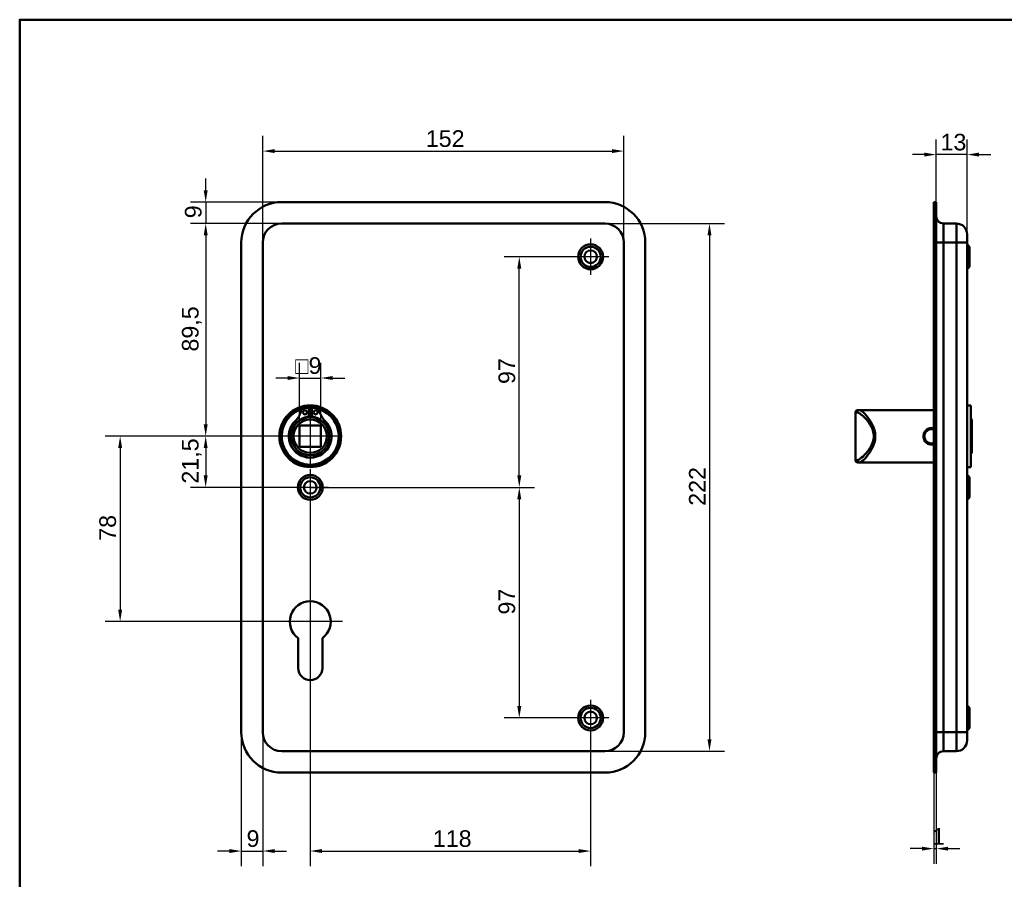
# Model space of a CAD drawing. Header units: millimetres. Extents: x 20 to 833, y 20 to 574.
# Tile 3 of 5: x 20 to 434, y 212 to 574. Entities that reach past the tile are written whole.
import ezdxf

# ---------------------------------------------------------------- set-up
doc = ezdxf.new("R2010")
doc.units = ezdxf.units.MM
doc.header["$LTSCALE"] = 2
for name, color, linetype, lineweight in [('Bemaßungen(DIN)', 7, 'Continuous', 25), ('Mittelpunktmarkierung(DIN)', 7, 'Continuous', 25), ('Sichtbare Kanten(DIN)', 7, 'Continuous', 50), ('Sichtbare tangentiale Kanten(DIN)', 7, 'Continuous', 50), ('Skizziergeometrie(DIN)', 7, 'Continuous', 50)]:
    doc.layers.add(name, color=color, linetype=linetype, lineweight=lineweight)
doc.styles.add('STANDARD-DIN~0', font='arial.ttf')
doc.dimstyles.new('CAD-LAN', dxfattribs={"dimscale": 2, "dimtxt": 3.5, "dimasz": 2.5, "dimexe": 3.175, "dimexo": 0, "dimgap": 0.8, "dimtad": 1, "dimrnd": 1e-08, "dimtxsty": 'STANDARD-DIN~0', "dimcen": 0.09, "dimdle": 10, "dimclrd": 250, "dimclre": 250, "dimclrt": 250, "dimadec": 0, "dimazin": 2, "dimtfac": 1, "dimtmove": 0, "dimatfit": 3, "dimfxl": 1, "dimtolj": 1, "dimtzin": 0, "dimlwd": 25, "dimlwe": 25, "dimarcsym": 0})

# ---------------------------------------------------------------- blocks, each defined once
blk = doc.blocks.new('Ränder Standardrahmen')
at = {"layer": 'Skizziergeometrie(DIN)', "flags": 128}
blk.add_lwpolyline([(10, 10), (10, 287), (410, 287), (410, 10), (10, 10)], dxfattribs=at)
blk = doc.blocks.new('*D8')
at = {"layer": 'Bemaßungen(DIN)', "color": 250, "linetype": 'Continuous', "lineweight": 25, "true_color": 0x3f3f3f, "transparency": 16777216}
for p, q in [((122.27, 480.26), (122.27, 525.08)), ((274.27, 480.26), (274.27, 525.08)), ((127.27, 518.73), (269.27, 518.73))]:
    blk.add_line(p, q, dxfattribs=at)
at = {"layer": 'Bemaßungen(DIN)', "color": 250, "linetype": 'Continuous', "true_color": 0x3f3f3f, "transparency": 16777216}
for points in [[(127.27, 519.56), (127.27, 517.9), (122.27, 518.73)], [(269.27, 519.56), (269.27, 517.9), (274.27, 518.73)]]:
    blk.add_solid(points, dxfattribs=at)
at = {"layer": 'Defpoints', "color": 0, "linetype": 'Continuous', "transparency": 16777216}
for p in [(274.27, 518.73), (122.27, 480.26), (274.27, 480.26)]:
    blk.add_point(p, dxfattribs=at)
at = {"layer": 'Bemaßungen(DIN)', "color": 250, "linetype": 'Continuous', "lineweight": 25, "true_color": 0x3f3f3f, "transparency": 16777216, "insert": (190.9, 527.48), "char_height": 7, "attachment_point": 1, "style": 'STANDARD-DIN~0'}
blk.add_mtext('\\A1;152', dxfattribs=at)
blk = doc.blocks.new('*D9')
at = {"layer": 'Bemaßungen(DIN)', "color": 250, "linetype": 'Continuous', "lineweight": 25, "true_color": 0x3f3f3f, "transparency": 16777216}
for p, q in [((266.27, 488.26), (316.62, 488.26)), ((310.27, 483.26), (310.27, 271.26)), ((266.27, 266.26), (316.62, 266.26))]:
    blk.add_line(p, q, dxfattribs=at)
at = {"layer": 'Bemaßungen(DIN)', "color": 250, "linetype": 'Continuous', "true_color": 0x3f3f3f, "transparency": 16777216}
for points in [[(309.44, 483.26), (311.1, 483.26), (310.27, 488.26)], [(309.44, 271.26), (311.1, 271.26), (310.27, 266.26)]]:
    blk.add_solid(points, dxfattribs=at)
at = {"layer": 'Defpoints', "color": 0, "linetype": 'Continuous', "transparency": 16777216}
for p in [(266.27, 488.26), (266.27, 266.26), (310.27, 266.26)]:
    blk.add_point(p, dxfattribs=at)
at = {"layer": 'Bemaßungen(DIN)', "color": 250, "linetype": 'Continuous', "lineweight": 25, "true_color": 0x3f3f3f, "transparency": 16777216, "insert": (301.64, 369.5), "char_height": 7, "attachment_point": 1, "rotation": 90, "style": 'STANDARD-DIN~0'}
blk.add_mtext('\\A1;222', dxfattribs=at)
blk = doc.blocks.new('*D10')
at = {"layer": 'Bemaßungen(DIN)', "color": 250, "linetype": 'Continuous', "lineweight": 25, "true_color": 0x3f3f3f, "transparency": 16777216}
for p, q in [((130.27, 488.26), (91.92, 488.26)), ((98.27, 483.26), (98.27, 403.76)), ((142.27, 398.76), (91.92, 398.76))]:
    blk.add_line(p, q, dxfattribs=at)
at = {"layer": 'Bemaßungen(DIN)', "color": 250, "linetype": 'Continuous', "true_color": 0x3f3f3f, "transparency": 16777216}
for points in [[(97.44, 483.26), (99.1, 483.26), (98.27, 488.26)], [(97.44, 403.76), (99.1, 403.76), (98.27, 398.76)]]:
    blk.add_solid(points, dxfattribs=at)
at = {"layer": 'Defpoints', "color": 0, "linetype": 'Continuous', "transparency": 16777216}
for p in [(130.27, 488.26), (98.27, 398.76), (142.27, 398.76)]:
    blk.add_point(p, dxfattribs=at)
at = {"layer": 'Bemaßungen(DIN)', "color": 250, "linetype": 'Continuous', "lineweight": 25, "true_color": 0x3f3f3f, "transparency": 16777216, "insert": (88.26, 434.39), "char_height": 7, "attachment_point": 1, "rotation": 90, "style": 'STANDARD-DIN~0'}
blk.add_mtext('\\A1;89,5', dxfattribs=at)
blk = doc.blocks.new('*D11')
at = {"layer": 'Bemaßungen(DIN)', "color": 250, "linetype": 'Continuous', "lineweight": 25, "true_color": 0x3f3f3f, "transparency": 16777216}
for p, q in [((142.27, 398.76), (91.92, 398.76)), ((98.27, 393.76), (98.27, 382.26)), ((142.27, 377.26), (91.92, 377.26))]:
    blk.add_line(p, q, dxfattribs=at)
at = {"layer": 'Bemaßungen(DIN)', "color": 250, "linetype": 'Continuous', "true_color": 0x3f3f3f, "transparency": 16777216}
for points in [[(97.44, 393.76), (99.1, 393.76), (98.27, 398.76)], [(97.44, 382.26), (99.1, 382.26), (98.27, 377.26)]]:
    blk.add_solid(points, dxfattribs=at)
at = {"layer": 'Defpoints', "color": 0, "linetype": 'Continuous', "transparency": 16777216}
for p in [(142.27, 398.76), (98.27, 377.26), (142.27, 377.26)]:
    blk.add_point(p, dxfattribs=at)
at = {"layer": 'Bemaßungen(DIN)', "color": 250, "linetype": 'Continuous', "lineweight": 25, "true_color": 0x3f3f3f, "transparency": 16777216, "insert": (88.26, 378.83), "char_height": 7, "attachment_point": 1, "rotation": 90, "style": 'STANDARD-DIN~0'}
blk.add_mtext('\\A1;21,5', dxfattribs=at)
blk = doc.blocks.new('*D12')
at = {"layer": 'Bemaßungen(DIN)', "color": 250, "linetype": 'Continuous', "lineweight": 25, "true_color": 0x3f3f3f, "transparency": 16777216}
for p, q in [((142.27, 398.76), (55.92, 398.76)), ((62.27, 393.76), (62.27, 325.76)), ((142.27, 320.76), (55.92, 320.76))]:
    blk.add_line(p, q, dxfattribs=at)
at = {"layer": 'Bemaßungen(DIN)', "color": 250, "linetype": 'Continuous', "true_color": 0x3f3f3f, "transparency": 16777216}
for points in [[(61.44, 393.76), (63.1, 393.76), (62.27, 398.76)], [(61.44, 325.76), (63.1, 325.76), (62.27, 320.76)]]:
    blk.add_solid(points, dxfattribs=at)
at = {"layer": 'Defpoints', "color": 0, "linetype": 'Continuous', "transparency": 16777216}
for p in [(142.27, 398.76), (62.27, 320.76), (142.27, 320.76)]:
    blk.add_point(p, dxfattribs=at)
at = {"layer": 'Bemaßungen(DIN)', "color": 250, "linetype": 'Continuous', "lineweight": 25, "true_color": 0x3f3f3f, "transparency": 16777216, "insert": (53.52, 354.77), "char_height": 7, "attachment_point": 1, "rotation": 90, "style": 'STANDARD-DIN~0'}
blk.add_mtext('\\A1;78', dxfattribs=at)
blk = doc.blocks.new('*D13')
at = {"layer": 'Bemaßungen(DIN)', "color": 250, "linetype": 'Continuous', "lineweight": 25, "true_color": 0x3f3f3f, "transparency": 16777216}
for p, q in [((252.62, 474.26), (223.89, 474.26)), ((230.24, 382.26), (230.24, 469.26)), ((142.27, 377.26), (236.59, 377.26))]:
    blk.add_line(p, q, dxfattribs=at)
at = {"layer": 'Bemaßungen(DIN)', "color": 250, "linetype": 'Continuous', "true_color": 0x3f3f3f, "transparency": 16777216}
for points in [[(229.4, 469.26), (231.07, 469.26), (230.24, 474.26)], [(229.4, 382.26), (231.07, 382.26), (230.24, 377.26)]]:
    blk.add_solid(points, dxfattribs=at)
at = {"layer": 'Defpoints', "color": 0, "linetype": 'Continuous', "transparency": 16777216}
for p in [(230.24, 474.26), (252.62, 474.26), (142.27, 377.26)]:
    blk.add_point(p, dxfattribs=at)
at = {"layer": 'Bemaßungen(DIN)', "color": 250, "linetype": 'Continuous', "lineweight": 25, "true_color": 0x3f3f3f, "transparency": 16777216, "insert": (221.49, 420.74), "char_height": 7, "attachment_point": 1, "rotation": 90, "style": 'STANDARD-DIN~0'}
blk.add_mtext('\\A1;97', dxfattribs=at)
blk = doc.blocks.new('*D14')
at = {"layer": 'Bemaßungen(DIN)', "color": 250, "linetype": 'Continuous', "lineweight": 25, "true_color": 0x3f3f3f, "transparency": 16777216}
for p, q in [((142.27, 377.26), (236.59, 377.26)), ((230.24, 372.26), (230.24, 285.26)), ((252.62, 280.26), (223.89, 280.26))]:
    blk.add_line(p, q, dxfattribs=at)
at = {"layer": 'Bemaßungen(DIN)', "color": 250, "linetype": 'Continuous', "true_color": 0x3f3f3f, "transparency": 16777216}
for points in [[(229.4, 372.26), (231.07, 372.26), (230.24, 377.26)], [(229.4, 285.26), (231.07, 285.26), (230.24, 280.26)]]:
    blk.add_solid(points, dxfattribs=at)
at = {"layer": 'Defpoints', "color": 0, "linetype": 'Continuous', "transparency": 16777216}
for p in [(142.27, 377.26), (230.24, 280.26), (252.62, 280.26)]:
    blk.add_point(p, dxfattribs=at)
at = {"layer": 'Bemaßungen(DIN)', "color": 250, "linetype": 'Continuous', "lineweight": 25, "true_color": 0x3f3f3f, "transparency": 16777216, "insert": (221.49, 323.74), "char_height": 7, "attachment_point": 1, "rotation": 90, "style": 'STANDARD-DIN~0'}
blk.add_mtext('\\A1;97', dxfattribs=at)
blk = doc.blocks.new('*D15')
at = {"layer": 'Bemaßungen(DIN)', "color": 250, "linetype": 'Continuous', "lineweight": 25, "true_color": 0x3f3f3f, "transparency": 16777216}
for p, q in [((142.27, 369.61), (142.27, 217.91)), ((260.27, 272.61), (260.27, 217.91)), ((147.27, 224.26), (255.27, 224.26))]:
    blk.add_line(p, q, dxfattribs=at)
at = {"layer": 'Bemaßungen(DIN)', "color": 250, "linetype": 'Continuous', "true_color": 0x3f3f3f, "transparency": 16777216}
for points in [[(147.27, 225.09), (147.27, 223.43), (142.27, 224.26)], [(255.27, 225.09), (255.27, 223.43), (260.27, 224.26)]]:
    blk.add_solid(points, dxfattribs=at)
at = {"layer": 'Defpoints', "color": 0, "linetype": 'Continuous', "transparency": 16777216}
for p in [(142.27, 369.61), (260.27, 272.61), (260.27, 224.26)]:
    blk.add_point(p, dxfattribs=at)
at = {"layer": 'Bemaßungen(DIN)', "color": 250, "linetype": 'Continuous', "lineweight": 25, "true_color": 0x3f3f3f, "transparency": 16777216, "insert": (193.86, 233.01), "char_height": 7, "attachment_point": 1, "style": 'STANDARD-DIN~0'}
blk.add_mtext('\\A1;118', dxfattribs=at)
blk = doc.blocks.new('*D16')
at = {"layer": 'Bemaßungen(DIN)', "color": 250, "linetype": 'Continuous', "lineweight": 25, "true_color": 0x3f3f3f, "transparency": 16777216}
for p, q in [((113.27, 274.26), (113.27, 217.91)), ((122.27, 274.26), (122.27, 217.91)), ((108.27, 224.26), (103.27, 224.26)), ((113.27, 224.26), (122.27, 224.26)), ((127.27, 224.26), (132.27, 224.26))]:
    blk.add_line(p, q, dxfattribs=at)
at = {"layer": 'Bemaßungen(DIN)', "color": 250, "linetype": 'Continuous', "true_color": 0x3f3f3f, "transparency": 16777216}
for points in [[(108.27, 225.09), (108.27, 223.43), (113.27, 224.26)], [(127.27, 225.09), (127.27, 223.43), (122.27, 224.26)]]:
    blk.add_solid(points, dxfattribs=at)
at = {"layer": 'Defpoints', "color": 0, "linetype": 'Continuous', "transparency": 16777216}
for p in [(113.27, 274.26), (122.27, 274.26), (122.27, 224.26)]:
    blk.add_point(p, dxfattribs=at)
at = {"layer": 'Bemaßungen(DIN)', "color": 250, "linetype": 'Continuous', "lineweight": 25, "true_color": 0x3f3f3f, "transparency": 16777216, "insert": (115.47, 233.01), "char_height": 7, "attachment_point": 1, "style": 'STANDARD-DIN~0'}
blk.add_mtext('\\A1;9', dxfattribs=at)
blk = doc.blocks.new('*D17')
at = {"layer": 'Bemaßungen(DIN)', "color": 250, "linetype": 'Continuous', "lineweight": 25, "true_color": 0x3f3f3f, "transparency": 16777216}
for p, q in [((98.27, 502.26), (98.27, 507.26)), ((130.27, 497.26), (91.92, 497.26)), ((98.27, 497.26), (98.27, 488.26)), ((130.27, 488.26), (91.92, 488.26)), ((98.27, 483.26), (98.27, 478.26))]:
    blk.add_line(p, q, dxfattribs=at)
at = {"layer": 'Bemaßungen(DIN)', "color": 250, "linetype": 'Continuous', "true_color": 0x3f3f3f, "transparency": 16777216}
for points in [[(97.44, 502.26), (99.1, 502.26), (98.27, 497.26)], [(97.44, 483.26), (99.1, 483.26), (98.27, 488.26)]]:
    blk.add_solid(points, dxfattribs=at)
at = {"layer": 'Defpoints', "color": 0, "linetype": 'Continuous', "transparency": 16777216}
for p in [(130.27, 497.26), (98.27, 488.26), (130.27, 488.26)]:
    blk.add_point(p, dxfattribs=at)
at = {"layer": 'Bemaßungen(DIN)', "color": 250, "linetype": 'Continuous', "lineweight": 25, "true_color": 0x3f3f3f, "transparency": 16777216, "insert": (89.52, 490.46), "char_height": 7, "attachment_point": 1, "rotation": 90, "style": 'STANDARD-DIN~0'}
blk.add_mtext('\\A1;9', dxfattribs=at)
blk = doc.blocks.new('*D18')
at = {"layer": 'Bemaßungen(DIN)', "color": 250, "linetype": 'Continuous', "lineweight": 25, "true_color": 0x3f3f3f, "transparency": 16777216}
for p, q in [((137.77, 403.26), (137.77, 429.61)), ((146.77, 403.26), (146.77, 429.61)), ((132.77, 423.26), (127.77, 423.26)), ((137.77, 423.26), (146.77, 423.26)), ((151.77, 423.26), (156.77, 423.26))]:
    blk.add_line(p, q, dxfattribs=at)
at = {"layer": 'Bemaßungen(DIN)', "color": 250, "linetype": 'Continuous', "true_color": 0x3f3f3f, "transparency": 16777216}
for points in [[(132.77, 424.09), (132.77, 422.43), (137.77, 423.26)], [(151.77, 424.09), (151.77, 422.43), (146.77, 423.26)]]:
    blk.add_solid(points, dxfattribs=at)
at = {"layer": 'Defpoints', "color": 0, "linetype": 'Continuous', "transparency": 16777216}
for p in [(146.77, 423.26), (137.77, 403.26), (146.77, 403.26)]:
    blk.add_point(p, dxfattribs=at)
at = {"layer": 'Bemaßungen(DIN)', "color": 250, "linetype": 'Continuous', "lineweight": 25, "true_color": 0x3f3f3f, "transparency": 16777216, "insert": (135.9, 432.01), "char_height": 7, "attachment_point": 1, "style": 'STANDARD-DIN~0'}
blk.add_mtext('\\A1;\\fAIGDT|b0|i0;\\H7.0000;o\\fArial|b0|i0;\\H7.0000;9', dxfattribs=at)
blk = doc.blocks.new('*D19')
at = {"layer": 'Bemaßungen(DIN)', "color": 250, "linetype": 'Continuous', "lineweight": 25, "true_color": 0x3f3f3f, "transparency": 16777216}
for p, q in [((405.7, 497.26), (405.7, 523.61)), ((418.7, 483.76), (418.7, 523.61)), ((400.7, 517.26), (395.7, 517.26)), ((418.7, 517.26), (405.7, 517.26)), ((423.7, 517.26), (428.7, 517.26))]:
    blk.add_line(p, q, dxfattribs=at)
at = {"layer": 'Bemaßungen(DIN)', "color": 250, "linetype": 'Continuous', "true_color": 0x3f3f3f, "transparency": 16777216}
for points in [[(400.7, 518.09), (400.7, 516.43), (405.7, 517.26)], [(423.7, 518.09), (423.7, 516.43), (418.7, 517.26)]]:
    blk.add_solid(points, dxfattribs=at)
at = {"layer": 'Defpoints', "color": 0, "linetype": 'Continuous', "transparency": 16777216}
for p in [(405.7, 517.26), (405.7, 497.26), (418.7, 483.76)]:
    blk.add_point(p, dxfattribs=at)
at = {"layer": 'Bemaßungen(DIN)', "color": 250, "linetype": 'Continuous', "lineweight": 25, "true_color": 0x3f3f3f, "transparency": 16777216, "insert": (407.51, 526.01), "char_height": 7, "attachment_point": 1, "style": 'STANDARD-DIN~0'}
blk.add_mtext('\\A1;13', dxfattribs=at)
blk = doc.blocks.new('*D20')
at = {"layer": 'Bemaßungen(DIN)', "color": 250, "linetype": 'Continuous', "lineweight": 25, "true_color": 0x3f3f3f, "transparency": 16777216}
for p, q in [((404.7, 257.26), (404.7, 218.91)), ((405.7, 257.26), (405.7, 218.91)), ((399.7, 225.26), (394.7, 225.26)), ((404.7, 225.26), (405.7, 225.26)), ((410.7, 225.26), (415.7, 225.26))]:
    blk.add_line(p, q, dxfattribs=at)
at = {"layer": 'Bemaßungen(DIN)', "color": 250, "linetype": 'Continuous', "true_color": 0x3f3f3f, "transparency": 16777216}
for points in [[(399.7, 226.09), (399.7, 224.43), (404.7, 225.26)], [(410.7, 226.09), (410.7, 224.43), (405.7, 225.26)]]:
    blk.add_solid(points, dxfattribs=at)
at = {"layer": 'Defpoints', "color": 0, "linetype": 'Continuous', "transparency": 16777216}
for p in [(404.7, 257.26), (405.7, 257.26), (405.7, 225.26)]:
    blk.add_point(p, dxfattribs=at)
at = {"layer": 'Bemaßungen(DIN)', "color": 250, "linetype": 'Continuous', "lineweight": 25, "true_color": 0x3f3f3f, "transparency": 16777216, "insert": (403.91, 233.89), "char_height": 7, "attachment_point": 1, "style": 'STANDARD-DIN~0'}
blk.add_mtext('\\A1;1', dxfattribs=at)

msp = doc.modelspace()

# ---------------------------------------------------------------- linework, layer by layer
at = {"layer": 'Mittelpunktmarkierung(DIN)', "linetype": 'Continuous'}
for p, q in [((260.269, 481.909), (260.269, 466.609)), ((267.919, 474.259), (252.619, 474.259)), ((142.269, 410.759), (142.269, 386.759)), ((154.269, 398.759), (130.269, 398.759)), ((142.269, 384.909), (142.269, 369.609)), ((149.919, 377.259), (134.619, 377.259)), ((142.269, 334.359), (142.269, 310.759)), ((155.869, 320.759), (128.669, 320.759)), ((260.269, 287.909), (260.269, 272.609)), ((267.919, 280.259), (252.619, 280.259))]:
    msp.add_line(p, q, dxfattribs=at)
at = {"layer": 'Sichtbare Kanten(DIN)'}
for p, q in [((130.269, 497.259), (266.269, 497.259)), ((404.699, 497.259), (405.699, 497.259)), ((404.699, 497.259), (404.699, 480.259)), ((405.699, 497.259), (405.699, 480.259)), ((266.269, 488.259), (130.269, 488.259)), ((414.199, 488.259), (408.699, 488.259)), ((418.699, 483.759), (418.699, 480.259)), ((113.269, 274.259), (113.269, 480.259)), ((122.269, 480.259), (122.269, 274.259)), ((274.269, 274.259), (274.269, 480.259)), ((283.269, 480.259), (283.269, 274.259)), ((404.699, 274.259), (404.699, 480.259)), ((405.699, 274.259), (405.699, 480.259)), ((418.699, 274.259), (418.699, 480.259)), ((419.699, 478.509), (418.699, 479.509)), ((419.699, 478.509), (419.699, 470.009)), ((419.699, 470.009), (418.699, 469.009)), ((140.268, 410.666), (141.652, 410.666)), ((141.652, 410.666), (141.652, 406.966)), ((142.886, 410.666), (144.27, 410.666)), ((142.886, 406.966), (142.886, 410.666)), ((420.199, 411.759), (418.699, 411.759)), ((420.199, 385.759), (420.199, 411.759)), ((371.699, 408.759), (371.699, 388.759)), ((372.699, 409.759), (373.369, 409.759)), ((377.699, 409.759), (373.369, 409.759)), ((404.699, 409.759), (377.699, 409.759)), ((420.699, 405.759), (420.199, 406.259)), ((137.769, 394.259), (137.769, 403.259)), ((137.769, 403.259), (146.769, 403.259)), ((146.769, 403.259), (146.769, 394.259)), ((420.699, 405.759), (420.699, 391.759)), ((146.769, 394.259), (137.769, 394.259)), ((420.699, 391.759), (420.199, 391.259)), ((373.369, 387.759), (372.699, 387.759)), ((377.699, 387.759), (373.369, 387.759)), ((404.699, 387.759), (377.699, 387.759)), ((420.199, 385.759), (418.699, 385.759)), ((419.699, 381.509), (418.699, 382.509)), ((419.699, 381.509), (419.699, 373.009)), ((419.699, 373.009), (418.699, 372.009)), ((137.169, 301.259), (137.169, 313.834)), ((147.369, 313.834), (147.369, 301.259)), ((419.699, 284.509), (418.699, 285.509)), ((419.699, 284.509), (419.699, 276.009)), ((404.699, 274.259), (404.699, 257.259)), ((405.699, 274.259), (405.699, 257.259)), ((419.699, 276.009), (418.699, 275.009)), ((418.699, 274.259), (418.699, 270.759)), ((130.269, 266.259), (266.269, 266.259)), ((414.199, 266.259), (408.699, 266.259)), ((266.269, 257.259), (130.269, 257.259)), ((404.699, 257.259), (405.699, 257.259))]:
    msp.add_line(p, q, dxfattribs=at)
for centre, radius in [((260.269, 474.259), 5.25), ((260.269, 474.259), 4.25), ((260.269, 474.259), 2.65), ((142.269, 398.759), 13), ((142.269, 398.759), 12.5), ((142.269, 398.759), 8), ((140.037, 408.816), 0.85), ((144.501, 408.816), 0.85), ((142.269, 398.759), 7), ((142.269, 377.259), 5.25), ((142.269, 377.259), 4.25), ((142.269, 377.259), 2.65), ((260.269, 280.259), 5.25), ((260.269, 280.259), 4.25), ((260.269, 280.259), 2.65)]:
    msp.add_circle(centre, radius, dxfattribs=at)
for centre, radius, start, end in [((130.269, 480.259), 17, 90, 180), ((266.269, 480.259), 17, 0, 90), ((408.699, 491.259), 3, 180, 270), ((130.269, 480.259), 8, 90, 180), ((266.269, 480.259), 8, 0, 90), ((414.199, 483.759), 4.5, 0, 90), ((142.269, 398.759), 12, 104.7921, 75.2079), ((140.268, 408.666), 2, 90, 165.19781), ((142.269, 398.759), 12, 82.89827, 97.10173), ((144.27, 408.666), 2, 14.80219, 90), ((129.899, 411.406), 8.725, 314.36355, 345.19781), ((142.269, 399.492), 7.5, 94.71631, 139.03055), ((142.269, 398.759), 8.2, 73.43926, 106.56074), ((142.269, 398.759), 9, 86.0711, 93.9289), ((142.269, 399.492), 7.5, 40.96945, 85.28369), ((154.639, 411.406), 8.725, 194.80219, 225.63645), ((372.699, 408.759), 1, 90, 180), ((142.269, 398.759), 9, 130.90334, 49.09666), ((142.269, 398.759), 8.967, 134.36355, 45.63645), ((372.699, 388.759), 1, 180, 270), ((142.269, 320.759), 8.6, 306.37184, 233.62816), ((142.269, 301.259), 5.1, 180, 0), ((130.269, 274.259), 17, 180, 270), ((130.269, 274.259), 8, 180, 270), ((266.269, 274.259), 8, 270, 0), ((266.269, 274.259), 17, 270, 0), ((414.199, 270.759), 4.5, 270, 0), ((408.699, 263.259), 3, 90, 180)]:
    msp.add_arc(centre, radius, start, end, dxfattribs=at)
for points, knots in [([(403.699, 402.237), (403.195, 402.238), (402.178, 401.991), (400.987, 401.003), (400.311, 399.567), (400.308, 397.404), (401.674, 395.637), (403.532, 395.202), (404.377, 395.334), (404.699, 395.436)], [-2.115041, -2.115041, -2.115041, -2.115041, -1.9639931, -1.8129167, -1.6618403, -1.510764, -1.2086112, -1.0575348, -0.956574, -0.956574, -0.956574, -0.956574]), ([(404.699, 402.075), (404.377, 402.18), (404.039, 402.237), (403.699, 402.237), (403.699, 402.237), (403.699, 402.237), (403.699, 402.237)], [-0.10163551, -0.10163551, -0.10163551, -0.10163551, 0, 0, 0, 0.0000285, 0.0000285, 0.0000285, 0.0000285]), ([(404.699, 395.93), (404.38, 395.818), (404.04, 395.759), (403.7, 395.759), (403.248, 395.758), (402.796, 395.863), (402.393, 396.058), (401.587, 396.448), (400.977, 397.21), (400.776, 398.086), (400.675, 398.523), (400.674, 398.99), (400.775, 399.429), (400.876, 399.869), (401.076, 400.282), (401.354, 400.63), (401.632, 400.978), (401.987, 401.263), (402.391, 401.458), (402.795, 401.654), (403.249, 401.759), (403.699, 401.759)], [3.0589208, 3.0589208, 3.0589208, 3.0589208, 3.1726043, 3.1726043, 3.1726043, 3.3236807, 3.3236807, 3.3236807, 3.6258335, 3.6258335, 3.6258335, 3.7769099, 3.7769099, 3.7769099, 3.9279863, 3.9279863, 3.9279863, 4.0790627, 4.0790627, 4.0790627, 4.2301105, 4.2301105, 4.2301105, 4.2301105]), ([(403.699, 401.759), (403.699, 401.759), (403.699, 401.759), (403.699, 401.759), (404.04, 401.758), (404.378, 401.697), (404.697, 401.583)], [2.11504094, 2.11504094, 2.11504094, 2.11504094, 2.11506954, 2.11506954, 2.11506954, 2.2291987, 2.2291987, 2.2291987, 2.2291987])]:
    msp.add_open_spline(points, degree=3, knots=knots, dxfattribs=at)
at = {"layer": 'Sichtbare tangentiale Kanten(DIN)'}
for p, q in [((408.699, 488.259), (408.699, 480.259)), ((414.199, 480.259), (414.199, 488.259)), ((404.699, 480.259), (405.699, 480.259)), ((405.699, 480.259), (408.699, 480.259)), ((414.199, 480.259), (408.699, 480.259)), ((408.699, 274.259), (408.699, 480.259)), ((418.699, 480.259), (414.199, 480.259)), ((414.199, 480.259), (414.199, 274.259)), ((372.404, 408.759), (371.699, 408.759)), ((403.699, 402.236), (403.699, 401.759)), ((371.699, 388.759), (372.404, 388.759)), ((404.699, 274.259), (405.699, 274.259)), ((408.699, 274.259), (405.699, 274.259)), ((414.199, 274.259), (408.699, 274.259)), ((408.699, 274.259), (408.699, 266.259)), ((414.199, 274.259), (418.699, 274.259)), ((414.199, 266.259), (414.199, 274.259))]:
    msp.add_line(p, q, dxfattribs=at)
for centre, major_axis, start_param, end_param in [((373.369, 408.759), (0, 1), 0, 1.5707963), ((373.369, 388.759), (0, -1), 4.712389, 6.2831853)]:
    msp.add_ellipse(centre, major_axis=major_axis, ratio=0.9647528, start_param=start_param, end_param=end_param, dxfattribs=at)
for points, knots in [([(372.404, 408.759), (372.63, 408.759), (372.912, 408.664), (373.236, 408.489), (373.561, 408.314), (373.926, 408.058), (374.319, 407.738), (375.104, 407.096), (376, 406.196), (376.859, 405.092), (377.288, 404.541), (377.708, 403.938), (378.085, 403.281), (378.274, 402.952), (378.452, 402.61), (378.614, 402.253), (378.776, 401.896), (378.921, 401.525), (379.042, 401.142), (379.284, 400.377), (379.427, 399.563), (379.425, 398.749), (379.424, 397.934), (379.277, 397.118), (379.037, 396.355), (378.558, 394.83), (377.713, 393.521), (376.851, 392.418), (375.988, 391.315), (375.102, 390.419), (374.319, 389.779), (373.927, 389.459), (373.561, 389.203), (373.237, 389.028), (372.912, 388.853), (372.63, 388.759), (372.404, 388.759)], [0, 0, 0, 0, 0.2447238, 0.2447238, 0.2447238, 0.4894476, 0.4894476, 0.4894476, 0.9788953, 0.9788953, 0.9788953, 1.2236191, 1.2236191, 1.2236191, 1.345981, 1.345981, 1.345981, 1.4683429, 1.4683429, 1.4683429, 1.7130667, 1.7130667, 1.7130667, 1.9577905, 1.9577905, 1.9577905, 2.4472382, 2.4472382, 2.4472382, 2.9366858, 2.9366858, 2.9366858, 3.1814096, 3.1814096, 3.1814096, 3.4261334, 3.4261334, 3.4261334, 3.4261334]), ([(373.369, 387.759), (373.583, 387.759), (374.12, 387.966), (375.513, 389.092), (377.61, 391.556), (379.618, 395.158), (380.177, 398.749), (379.836, 400.986), (379.284, 402.618), (378.607, 404.125), (377.21, 406.444), (375.509, 408.425), (374.121, 409.551), (373.583, 409.759), (373.369, 409.759)], [-3.4261334, -3.4261334, -3.4261334, -3.4261334, -3.1814096, -2.9366858, -2.4472382, -1.9577905, -1.7130667, -1.4683429, -1.345981, -1.2236191, -0.9788953, -0.4894476, -0.2447238, 0, 0, 0, 0])]:
    msp.add_open_spline(points, degree=3, knots=knots, dxfattribs=at)

# ---------------------------------------------------------------- block references
at = {"xscale": 2, "yscale": 2, "zscale": 2}
msp.add_blockref('Ränder Standardrahmen', (0, 0), dxfattribs=at)

# ---------------------------------------------------------------- dimensions: what is measured, and where the dimension line sits
at = {"layer": 'Bemaßungen(DIN)', "color": 250, "linetype": 'Continuous', "lineweight": 25, "true_color": 0x3f3f3f}
for base, p1, p2, angle, override, picture, middle in [((274.269, 518.731), (122.269, 480.259), (274.269, 480.259), 180, {"dimgap": 0.8, "dimdec": 2, "dimtol": 0, "dimlim": 0, "dimtp": 0, "dimtm": 0, "dimtdec": 2, "dimtofl": 0, "dimatfit": 1}, '*D8', (198.269, 518.731)), ((98.269, 488.259), (130.269, 497.259), (130.269, 488.259), 270, {"dimgap": 0.8, "dimdec": 2, "dimtol": 0, "dimlim": 0, "dimtp": 0, "dimtm": 0, "dimtdec": 2, "dimtofl": 1, "dimatfit": 1}, '*D17', (98.269, 492.759)), ((98.269, 398.759), (130.269, 488.259), (142.269, 398.759), 90, {"dimgap": 0.8, "dimdec": 2, "dimtol": 0, "dimlim": 0, "dimtp": 0, "dimtm": 0, "dimtdec": 2, "dimtofl": 0, "dimatfit": 1}, '*D10', (98.269, 443.509)), ((310.269, 266.259), (266.269, 488.259), (266.269, 266.259), 90, {"dimgap": 0.8, "dimdec": 2, "dimtol": 0, "dimlim": 0, "dimtp": 0, "dimtm": 0, "dimtdec": 2, "dimtofl": 0, "dimatfit": 1}, '*D9', (310.269, 377.259)), ((230.236, 474.259), (142.269, 377.259), (252.619, 474.259), 90, {"dimgap": 0.8, "dimdec": 2, "dimtol": 0, "dimlim": 0, "dimtp": 0, "dimtm": 0, "dimtdec": 2, "dimtofl": 0, "dimatfit": 1}, '*D13', (230.236, 425.759)), ((62.269, 320.759), (142.269, 398.759), (142.269, 320.759), 90, {"dimgap": 0.8, "dimdec": 2, "dimtol": 0, "dimlim": 0, "dimtp": 0, "dimtm": 0, "dimtdec": 2, "dimtofl": 0, "dimatfit": 1}, '*D12', (62.269, 359.759)), ((98.269, 377.259), (142.269, 398.759), (142.269, 377.259), 90, {"dimgap": 0.8, "dimdec": 2, "dimtol": 0, "dimlim": 0, "dimtp": 0, "dimtm": 0, "dimtdec": 2, "dimtofl": 0, "dimatfit": 1}, '*D11', (98.269, 388.009)), ((230.236, 280.259), (142.269, 377.259), (252.619, 280.259), 90, {"dimgap": 0.8, "dimdec": 2, "dimtol": 0, "dimlim": 0, "dimtp": 0, "dimtm": 0, "dimtdec": 2, "dimtofl": 0, "dimatfit": 1}, '*D14', (230.236, 328.759)), ((260.269, 224.259), (142.269, 369.609), (260.269, 272.609), 180, {"dimgap": 0.8, "dimdec": 2, "dimtol": 0, "dimlim": 0, "dimtp": 0, "dimtm": 0, "dimtdec": 2, "dimtofl": 0, "dimatfit": 1}, '*D15', (201.269, 224.259))]:
    dim = msp.add_linear_dim(base=base, p1=p1, p2=p2, angle=angle, dimstyle='CAD-LAN', override=override, dxfattribs=at)
    dim.commit()
    dim.dimension.update_dxf_attribs({"geometry": picture, "text_midpoint": middle, "dimtype": 160})
for base, p1, p2, picture, middle in [((405.699, 517.259), (418.699, 483.759), (405.699, 497.259), '*D19', (412.199, 517.259)), ((122.269, 224.259), (113.269, 274.259), (122.269, 274.259), '*D16', (117.769, 224.259)), ((405.699, 225.259), (404.699, 257.259), (405.699, 257.259), '*D20', (405.199, 225.259))]:
    dim = msp.add_linear_dim(base=base, p1=p1, p2=p2, dimstyle='CAD-LAN', override={"dimgap": 0.8, "dimdec": 2, "dimtol": 0, "dimlim": 0, "dimtp": 0, "dimtm": 0, "dimtdec": 2, "dimtofl": 1, "dimatfit": 1}, dxfattribs=at)
    dim.commit()
    dim.dimension.update_dxf_attribs({"geometry": picture, "text_midpoint": middle, "dimtype": 160})
dim = msp.add_linear_dim(base=(146.769, 423.259), p1=(137.769, 403.259), p2=(146.769, 403.259), angle=180, text='\\fAIGDT|b0|i0;\\H7.0000;o\\fArial|b0|i0;\\H7.0000;<>', dimstyle='CAD-LAN', override={"dimgap": 0.8, "dimdec": 2, "dimtol": 0, "dimlim": 0, "dimtp": 0, "dimtm": 0, "dimtdec": 2, "dimtofl": 1, "dimatfit": 1}, dxfattribs=at)
dim.commit()
dim.dimension.update_dxf_attribs({"geometry": '*D18', "text_midpoint": (142.269, 423.259), "dimtype": 160})

doc.saveas('drawing.dxf')
